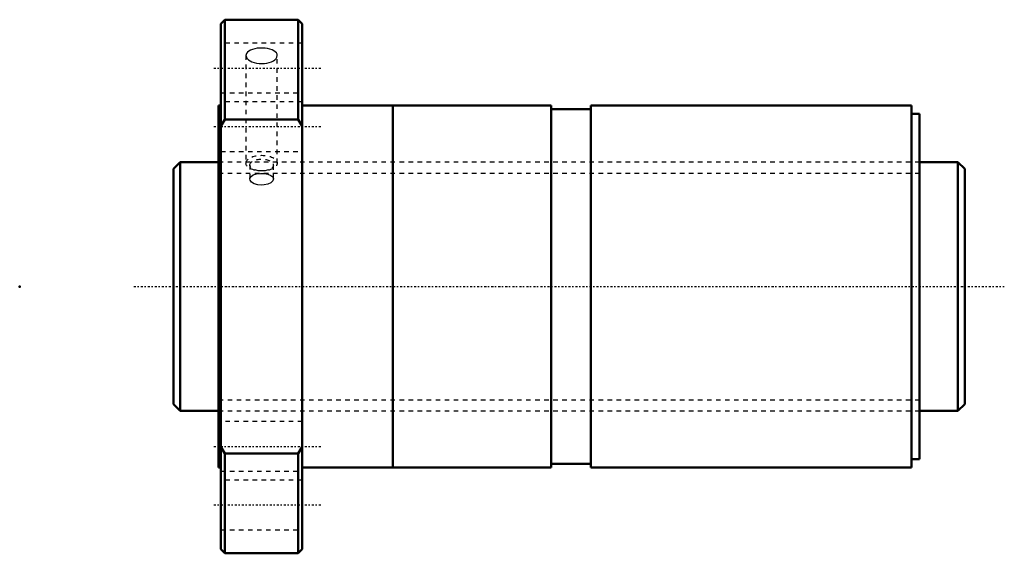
# Model space of a CAD drawing. Header units: millimetres. Extents: x -44 to 174, y -59 to 59.
import ezdxf

# ---------------------------------------------------------------- set-up
doc = ezdxf.new("R2010")
doc.units = ezdxf.units.MM
doc.linetypes.add('Center', pattern=[1.5, 0.45, -0.5, 0.05, -0.5])
doc.linetypes.add('Dashed', pattern=[2, 1, -1])
for name, color, linetype, lineweight in [('2d ConnectionPoints', 7, 'Continuous', 50), ('AM_0', 7, 'Continuous', 50), ('AM_5', 3, 'Continuous', 25), ('AM_7', 7, 'Center', 25), ('AM_9', 6, 'Dashed', 25)]:
    doc.layers.add(name, color=color, linetype=linetype, lineweight=lineweight)

# ---------------------------------------------------------------- blocks, each defined once
blk = doc.blocks.new('1_SDAN5516VX_4_nut_0_in_SDAN5516VX_4G0_175LC0_0G000__0')
at = {"layer": 'AM_0'}
for p, q in [((1.4, 59), (0.5, 58.1)), ((17.6, 59), (1.4, 59)), ((1.4, 59), (1.4, 36.95)), ((18.5, 58.1), (17.6, 59)), ((17.6, 59), (17.6, 36.95)), ((0.5, 58.1), (0.5, -58.1)), ((18.5, 58.1), (18.5, -58.1)), ((0.5, 40), (0, 40)), ((0, 40), (0, -40)), ((38.5, 40), (18.5, 40)), ((38.5, 40), (38.5, -40)), ((73.5, 40), (38.53, 40)), ((38.53, 40), (38.53, -40)), ((73.5, 40), (73.5, -40)), ((82.3, 39.2), (73.5, 39.2)), ((153.2, 40), (82.3, 40)), ((82.3, 40), (82.3, -40)), ((153.2, 40), (153.2, -40)), ((38.53, 39), (38.5, 39)), ((155, 38.2), (153.2, 38.2)), ((155, 38.2), (155, -38.2)), ((1.4, 36.95), (0.5, 35.49)), ((17.6, 36.95), (1.4, 36.95)), ((18.5, 35.49), (17.6, 36.95)), ((0.5, -35.49), (1.4, -36.95)), ((1.4, -36.95), (17.6, -36.95)), ((1.4, -36.95), (1.4, -59)), ((17.6, -36.95), (18.5, -35.49)), ((17.6, -36.95), (17.6, -59)), ((38.5, -39), (38.53, -39)), ((153.2, -38.2), (155, -38.2)), ((0, -40), (0.5, -40)), ((18.5, -40), (38.5, -40)), ((38.53, -40), (73.5, -40)), ((73.5, -39.2), (82.3, -39.2)), ((82.3, -40), (153.2, -40)), ((0.5, -58.1), (1.4, -59)), ((17.6, -59), (18.5, -58.1)), ((1.4, -59), (17.6, -59))]:
    blk.add_line(p, q, dxfattribs=at)
at = {"layer": 'AM_7'}
for p, q in [((-1.08, 48.3), (22.68, 48.3)), ((-1.08, 35.36), (22.68, 35.36)), ((-1.08, -35.36), (22.68, -35.36)), ((-1.08, -48.3), (22.68, -48.3))]:
    blk.add_line(p, q, dxfattribs=at)
at = {"layer": 'AM_9'}
for p, q in [((18.5, 53.8), (0.5, 53.8)), ((6.04, 51.09), (6.04, 27.28)), ((12.96, 27.28), (12.96, 51.1)), ((0.5, 42.8), (18.5, 42.8)), ((18.5, 40.86), (0.5, 40.86)), ((0.5, 29.86), (18.5, 29.86)), ((155, 27.5), (0, 27.5)), ((6.9, 26.85), (6.9, 23.81)), ((12.1, 23.82), (12.1, 26.85)), ((0, -27.5), (155, -27.5)), ((18.5, -29.86), (0.5, -29.86)), ((0.5, -40.86), (18.5, -40.86)), ((18.5, -42.8), (0.5, -42.8)), ((0.5, -53.8), (18.5, -53.8))]:
    blk.add_line(p, q, dxfattribs=at)
for points in [[(12.96, 51.1), (12.91, 51.38), (12.76, 51.66), (12.53, 51.91), (12.2, 52.14), (11.8, 52.34), (11.34, 52.5), (10.82, 52.62), (10.26, 52.7), (9.68, 52.73), (9.1, 52.73), (8.53, 52.67), (7.99, 52.58), (7.49, 52.44), (7.05, 52.27), (6.67, 52.06), (6.38, 51.82), (6.17, 51.56), (6.06, 51.28), (6.04, 51.1)], [(6.04, 51.1), (6.05, 50.99), (6.13, 50.7), (6.31, 50.41), (6.58, 50.14), (6.94, 49.9), (7.36, 49.68), (7.85, 49.51), (8.38, 49.38), (8.95, 49.3), (9.53, 49.28), (10.11, 49.31), (10.67, 49.39), (11.2, 49.52), (11.68, 49.7), (12.1, 49.92), (12.45, 50.16), (12.71, 50.44), (12.88, 50.72), (12.96, 51.1)], [(6.9, 23.82), (6.92, 23.96), (7.16, 24.36), (7.66, 24.68), (8.38, 24.9), (9.22, 25), (10.08, 24.98), (10.89, 24.84), (11.54, 24.58), (11.96, 24.23), (12.1, 23.82)], [(9.5, 22.41), (8.64, 22.49), (7.88, 22.73), (7.3, 23.09), (6.96, 23.52), (6.9, 23.82)], [(12.1, 23.82), (12.1, 23.81), (11.95, 23.37), (11.53, 22.96), (10.88, 22.64), (10.07, 22.45), (9.5, 22.41)]]:
    blk.add_lwpolyline(points, dxfattribs=at)
for centre, major_axis in [((9.5, 27.28), (-3.46, 0)), ((9.5, 26.85), (-2.6, 0))]:
    blk.add_ellipse(centre, major_axis=major_axis, ratio=0.5, dxfattribs=at)
blk = doc.blocks.new('2_0SDAN5516VX_40Shaft_0_in_SDAN5516VX_4G0_175LC0_0G000__0')
at = {"layer": 'AM_0'}
for p, q in [((-8.5, 27.5), (-10, 26)), ((0, 27.5), (-8.5, 27.5)), ((-8.5, 27.5), (-8.5, -27.5)), ((163.5, 27.5), (155, 27.5)), ((165, 26), (163.5, 27.5)), ((163.5, 27.5), (163.5, -27.5)), ((-10, 26), (-10, -26)), ((165, 26), (165, -26)), ((-10, -26), (-8.5, -27.5)), ((163.5, -27.5), (165, -26)), ((-8.5, -27.5), (0, -27.5)), ((155, -27.5), (163.5, -27.5))]:
    blk.add_line(p, q, dxfattribs=at)
at = {"layer": 'AM_5', "linetype": 'Dashed'}
for p, q in [((0, 25.0465), (155, 25.0465)), ((0, -25.0465), (155, -25.0465))]:
    blk.add_line(p, q, dxfattribs=at)
at = {"layer": 'AM_7'}
blk.add_line((-18.75, 0), (173.75, 0), dxfattribs=at)
at = {"layer": 'AM_9'}
for p, q in [((155, 27.5), (0, 27.5)), ((0, -27.5), (155, -27.5))]:
    blk.add_line(p, q, dxfattribs=at)

msp = doc.modelspace()

# ---------------------------------------------------------------- linework, layer by layer
at = {"layer": '2d ConnectionPoints'}
for p in [(-44, 0), (0, 0), (165, 0)]:
    msp.add_point(p, dxfattribs=at)

# ---------------------------------------------------------------- block references
for name in ['1_SDAN5516VX_4_nut_0_in_SDAN5516VX_4G0_175LC0_0G000__0', '2_0SDAN5516VX_40Shaft_0_in_SDAN5516VX_4G0_175LC0_0G000__0']:
    msp.add_blockref(name, (0, 0))

doc.saveas('drawing.dxf')
